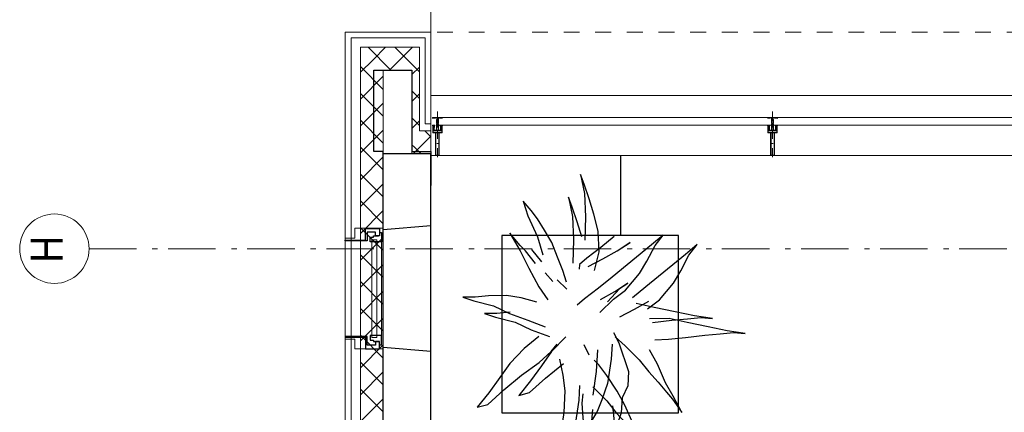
# Model space of a CAD drawing. Header units: millimetres. Extents: x -46954 to 169732, y -26853 to 94136.
# Tile 56 of 174: x -46873 to -41687, y 81611 to 83676. Entities that reach past the tile are written whole.
import ezdxf

# ---------------------------------------------------------------- set-up
doc = ezdxf.new("R2010")
doc.units = ezdxf.units.MM
doc.header["$LTSCALE"] = 400
for name, pattern in [('HIDDEN', [0.375, 0.25, -0.125]), ('STYLE_01', [0.416641, 0.208282, -0.208359]), ('STYLE_06', [1.041641, 0.625, -0.208282, 0.069427, -0.138931]), ('STYLE_15', [0.240945, 0.11811, -0.059055, 0.004724, -0.059055]), ('STYLE_16', [0.177165, 0.11811, -0.059055])]:
    doc.linetypes.add(name, pattern=pattern)
for name, color, linetype in [('-ve', 2, 'HIDDEN'), ('inlay', 6, 'Continuous'), ('plant', 114, 'Continuous'), ('timmerwerk-ge', 150, 'Continuous')]:
    doc.layers.add(name, color=color, linetype=linetype)
for name, color, linetype, lineweight in [('Binnenkozijnen', 140, 'Continuous', 15), ('Buitenkozijnen', 140, 'Continuous', 15), ('mat-beton (ihwg)', 5, 'Continuous', 25), ('mat-isolatie', 140, 'Continuous', 15), ('mat-multiplex-hor', 140, 'Continuous', 15), ('None', 7, 'Continuous', 9)]:
    doc.layers.add(name, color=color, linetype=linetype, lineweight=lineweight)
doc.styles.add('Arial Narrow', font='ARIALN.TTF', dxfattribs={"height": 222.25})

# ---------------------------------------------------------------- blocks, each defined once
blk = doc.blocks.new('*X702')
at = {"layer": 'None', "lineweight": 13}
for p, q in [((50041.5, 41020), (50161.5, 40900)), ((50182.9, 41020), (50302.9, 40900)), ((50324.3, 41020), (50444.3, 40900)), ((50465.7, 41020), (50585.7, 40900)), ((50607.1, 41020), (50727.1, 40900)), ((50748.5, 41020), (50868.5, 40900)), ((50889.9, 41020), (51009.9, 40900)), ((51031.3, 41020), (51151.3, 40900)), ((51172.7, 41020), (51292.7, 40900)), ((51314.1, 41020), (51434.1, 40900)), ((51455.5, 41020), (51575.5, 40900)), ((51596.9, 41020), (51716.9, 40900)), ((51738.3, 41020), (51858.3, 40900)), ((51879.7, 41020), (51945.5, 40954.2))]:
    blk.add_line(p, q, dxfattribs=at)
at = {"layer": 'None', "lineweight": 5}
for p, q in [((50092.4, 40900), (50212.4, 41020)), ((50233.8, 40900), (50353.8, 41020)), ((50375.2, 40900), (50495.2, 41020)), ((50516.7, 40900), (50636.7, 41020)), ((50658.1, 40900), (50778.1, 41020)), ((50799.5, 40900), (50919.5, 41020)), ((50940.9, 40900), (51060.9, 41020)), ((51082.3, 40900), (51202.3, 41020)), ((51223.8, 40900), (51343.8, 41020)), ((51365.2, 40900), (51485.2, 41020)), ((51506.6, 40900), (51626.6, 41020)), ((51648, 40900), (51768, 41020)), ((51789.4, 40900), (51909.4, 41020))]:
    blk.add_line(p, q, dxfattribs=at)
blk = doc.blocks.new('*U382')
at = {"layer": 'None', "color": 8, "lineweight": 5, "flags": 128}
for points in [[(-5, -154.3), (-5, -154.3, 0.414214), (-5.5, -154.8), (-5.5, -172.5), (-5.5, -172.5, 0.414214), (-5, -173), (-4, -173), (-4, -173, 0.414214), (-3.5, -172.5), (-3.5, -172.5, 0.414214), (-4, -172), (-4.5, -172), (-4.5, -168.8), (-4.5, -168.8, -0.414214), (-4, -168.3), (-2.7, -168.3), (-2.7, -168.3, 0.221695), (-1.9, -167.9), (-0.8, -166.5), (-0.8, -166.5, -0.466308), (0.8, -166.5), (2, -167.9), (2, -167.9, 0.221695), (2.7, -168.3), (4, -168.3), (4, -168.3, -0.414214), (4.5, -168.8), (4.5, -172), (4, -172), (4, -172, 0.414214), (3.5, -172.5), (3.5, -172.5, 0.414214), (4, -173), (5, -173), (5, -173, 0.414214), (5.5, -172.5), (5.5, -154.8), (5.5, -154.8, 0.414214), (5, -154.3), (4.7, -154.3), (4.7, -155), (4.7, -155, -0.414214), (4.4, -155.3), (4.1, -155.3), (4.1, -155.3, -0.414214), (3.3, -154.5), (3.3, -150.6), (3.3, -150.6, -0.414214), (4.1, -149.8), (4.4, -149.8), (4.4, -149.8, -0.414214), (4.7, -150.1), (4.7, -150.8), (5, -150.8), (5, -150.8, 0.414214), (5.5, -150.3), (5.5, -137.6), (5.5, -137.6, 0.351868), (5.3, -137.3), (5.3, -137.3, 0.351868), (4.9, -137.5), (4.1, -139.2), (4.1, -139.2, 0.314902), (4.2, -139.4), (4.5, -139.7), (4.5, -139.7, -0.198912), (4.5, -139.9), (4.5, -140.1), (4.5, -140.1, -0.198912), (4.5, -140.3), (4.2, -140.6), (4.2, -140.6, 0.414214), (4.2, -140.8), (4.5, -141.1), (4.5, -141.1, -0.198912), (4.5, -141.3), (4.5, -141.5), (4.5, -141.5, -0.198912), (4.5, -141.7), (4.2, -142), (4.2, -142, 0.414214), (4.2, -142.2), (4.5, -142.5), (4.5, -142.5, -0.198912), (4.5, -142.7), (4.5, -143.2), (4.5, -143.2, -0.087489), (4.5, -143.3), (4.2, -144.1), (4.2, -148.5), (4.2, -148.5, -0.414214), (3.9, -148.8), (-3.9, -148.8), (-3.9, -148.8, -0.414214), (-4.2, -148.5), (-4.2, -144.1), (-4.5, -143.3), (-4.5, -143.3, -0.087489), (-4.5, -143.2), (-4.5, -142.7), (-4.5, -142.7, -0.198912), (-4.4, -142.5), (-4.1, -142.2), (-4.1, -142.2, 0.414214), (-4.1, -142), (-4.4, -141.7), (-4.4, -141.7, -0.198912), (-4.5, -141.5), (-4.5, -141.3), (-4.5, -141.3, -0.198912), (-4.4, -141.1), (-4.1, -140.8), (-4.1, -140.8, 0.414214), (-4.1, -140.6), (-4.4, -140.3), (-4.4, -140.3, -0.198912), (-4.5, -140.1), (-4.5, -139.9), (-4.5, -139.9, -0.198912), (-4.4, -139.7), (-4.1, -139.4), (-4.1, -139.4, 0.314902), (-4.1, -139.2), (-4.9, -137.5), (-4.9, -137.5, 0.351868), (-5.3, -137.3), (-5.3, -137.3, 0.351868), (-5.5, -137.6), (-5.5, -150.3), (-5.5, -150.3, 0.414214), (-5, -150.8), (-4.7, -150.8), (-4.7, -150.1), (-4.7, -150.1, -0.414214), (-4.4, -149.8), (-4.1, -149.8), (-4.1, -149.8, -0.414214), (-3.3, -150.6), (-3.3, -154.5), (-3.3, -154.5, -0.414214), (-4.1, -155.3), (-4.4, -155.3), (-4.4, -155.3, -0.414214), (-4.7, -155), (-4.7, -154.3)], [(-1.8, -149.8, 0.414214), (-2.3, -150.3), (-2.3, -155.1), (-2.3, -155.1, 0.414214), (-2.1, -155.3), (2.1, -155.3), (2.1, -155.3, 0.414214), (2.3, -155.1), (2.3, -150.3), (2.3, -150.3, 0.414214), (1.8, -149.8), (-1.8, -149.8)], [(-4.5, -161.7, -0.414214), (-4, -161.2), (-2.7, -161.2), (-2.7, -161.2, 0.414214), (-2.5, -161), (-2.5, -160.4), (-2.5, -160.4, 0.414214), (-2.7, -160.2), (-4, -160.2), (-4, -160.2, -0.414214), (-4.5, -159.7), (-4.5, -156.8), (-4.5, -156.8, -0.414214), (-4, -156.3), (4, -156.3), (4, -156.3, -0.414214), (4.5, -156.8), (4.5, -159.7), (4.5, -159.7, -0.414214), (4, -160.2), (2.7, -160.2), (2.7, -160.2, 0.414214), (2.5, -160.4), (2.5, -161), (2.5, -161, 0.414214), (2.7, -161.2), (4, -161.2), (4, -161.2, -0.414214), (4.5, -161.7), (4.5, -166.8), (4.5, -166.8, -0.414214), (4, -167.3), (3, -167.3), (3, -167.3, -0.221695), (2.6, -167.1), (1.5, -165.9), (1.5, -165.9, 0.466308), (-1.5, -165.9), (-2.6, -167.1), (-2.6, -167.1, -0.221695), (-2.9, -167.3), (-4, -167.3), (-4, -167.3, -0.414214), (-4.5, -166.8), (-4.5, -161.7)]]:
    blk.add_lwpolyline(points, format="xyb", close=True, dxfattribs=at)
blk = doc.blocks.new('*U383')
at = {"layer": 'None', "color": 8, "lineweight": 5, "flags": 128}
for points in [[(-13.5, -182.8), (-13.5, -181.9), (-14.5, -181.1), (-14.5, -181.1, 0.36397), (-14.9, -181.1), (-14.9, -181.1), (-15.4, -181.5), (-15.4, -181.5, -0.36397), (-15.8, -181.5), (-15.8, -181.5), (-16.3, -181.1), (-16.3, -181.1, 0.36397), (-16.7, -181.1), (-16.7, -181.1), (-17.2, -181.5), (-17.2, -181.5, -0.36397), (-17.6, -181.5), (-17.6, -181.5), (-18.1, -181.1), (-18.1, -181.1, 0.36397), (-18.5, -181.1), (-18.5, -181.1), (-19, -181.5), (-19, -181.5, -0.36397), (-19.4, -181.5), (-19.4, -181.5), (-19.9, -181.1), (-19.9, -181.1, 0.36397), (-20.3, -181.1), (-20.3, -181.1), (-20.8, -181.5), (-20.8, -181.5, -0.36397), (-21.2, -181.5), (-21.2, -181.5), (-21.7, -181.1), (-21.7, -181.1, 0.36397), (-22.1, -181.1), (-22.1, -181.1), (-22.4, -181.3), (-23.2, -181.3), (-23.5, -181.1), (-23.5, -181.1, 0.36397), (-23.9, -181.1), (-23.9, -181.1), (-24.2, -181.3), (-24.5, -181.3), (-24.5, -181.3, -0.267949), (-24.8, -181.2), (-24.8, -181.2), (-24.9, -180.9), (-24.9, -180.9, 0.339454), (-25.3, -180.7), (-25.3, -180.7, 0.339454), (-25.5, -181), (-25.5, -181), (-25.5, -184.4), (-25.5, -184.4, 0.414214), (-25.2, -184.7), (-25.2, -184.7), (-24.3, -184.7), (-24.3, -184.7, 0.414214), (-24, -184.4), (-24, -184.4), (-24, -182.7), (-24, -182.7, 0.236068), (-24.1, -182.5), (-24.1, -182.5), (-24.1, -182.5, -0.548276), (-24, -182.2), (-24, -182.2, -0.548276), (-23.8, -182.4), (-23.8, -182.4), (-23.8, -182.4, 0.250388), (-23.6, -182.3), (-23.6, -182.3), (-22.8, -182.3), (-22.8, -182.3, -0.414214), (-22.5, -182.6), (-22.5, -182.6), (-22.5, -183.3), (-22.5, -183.3, 0.414214), (-22.2, -183.6), (-22.2, -183.6), (-22, -183.6), (-22, -183.6, 0.131652), (-21.8, -183.5), (-21.8, -183.5), (-20.5, -182.8), (-13.5, -182.8)], [(-6, -180.7), (-6, -180.7, -0.388879), (-8.7, -183.2), (-8.7, -183.2), (-20.4, -183.2), (-21.6, -183.9), (-22.9, -183.9), (-22.9, -182.7), (-23.8, -182.7), (-23.8, -184.8), (23.8, -184.8), (23.8, -182.7), (22.9, -182.7), (22.9, -183.9), (21.7, -183.9), (20.4, -183.2), (8.7, -183.2), (8.7, -183.2, -0.388879), (6, -180.7), (6, -180.7), (5.3, -173.2), (2.5, -173.2), (2.5, -171.2), (-2.5, -171.2), (-2.5, -173.2), (-5.3, -173.2), (-6, -180.7)], [(13.5, -182.8), (13.5, -181.9), (14.5, -181.1), (14.5, -181.1, -0.36397), (14.9, -181.1), (14.9, -181.1), (15.4, -181.5), (15.4, -181.5, 0.36397), (15.8, -181.5), (15.8, -181.5), (16.3, -181.1), (16.3, -181.1, -0.36397), (16.7, -181.1), (16.7, -181.1), (17.2, -181.5), (17.2, -181.5, 0.36397), (17.6, -181.5), (17.6, -181.5), (18.1, -181.1), (18.1, -181.1, -0.36397), (18.5, -181.1), (18.5, -181.1), (19, -181.5), (19, -181.5, 0.36397), (19.4, -181.5), (19.4, -181.5), (19.9, -181.1), (19.9, -181.1, -0.36397), (20.3, -181.1), (20.3, -181.1), (20.8, -181.5), (20.8, -181.5, 0.36397), (21.2, -181.5), (21.2, -181.5), (21.7, -181.1), (21.7, -181.1, -0.36397), (22.1, -181.1), (22.1, -181.1), (22.4, -181.3), (23.2, -181.3), (23.5, -181.1), (23.5, -181.1, -0.36397), (23.9, -181.1), (23.9, -181.1), (24.2, -181.3), (24.5, -181.3), (24.5, -181.3, 0.267949), (24.8, -181.2), (24.8, -181.2), (25, -180.9), (25, -180.9, -0.339454), (25.3, -180.7), (25.3, -180.7, -0.339454), (25.5, -181), (25.5, -181), (25.5, -184.4), (25.5, -184.4, -0.414214), (25.2, -184.7), (25.2, -184.7), (24.3, -184.7), (24.3, -184.7, -0.414214), (24, -184.4), (24, -184.4), (24, -182.7), (24, -182.7, -0.236068), (24.1, -182.5), (24.1, -182.5), (24.1, -182.5, 0.548276), (24.1, -182.2), (24.1, -182.2, 0.548276), (23.9, -182.4), (23.9, -182.4), (23.9, -182.4, -0.250388), (23.6, -182.3), (23.6, -182.3), (22.8, -182.3), (22.8, -182.3, 0.414214), (22.5, -182.6), (22.5, -182.6), (22.5, -183.3), (22.5, -183.3, -0.414214), (22.2, -183.6), (22.2, -183.6), (22, -183.6), (22, -183.6, -0.131652), (21.8, -183.5), (21.8, -183.5), (20.5, -182.8), (13.5, -182.8)]]:
    blk.add_lwpolyline(points, format="xyb", close=True, dxfattribs=at)
blk = doc.blocks.new('verticale stijl 150x50 UV')
at = {"layer": 'None', "color": 8, "linetype": 'STYLE_15', "lineweight": 5}
blk.add_line((0, -216), (0, 35), dxfattribs=at)
at = {"layer": 'None', "color": 8, "lineweight": 5}
for p, q in [((-25.6, -142.7), (-25.6, -142.7)), ((-25.6, -144.4), (-25.6, -144.4)), ((-24.8, -133.4), (-24.8, -133.4)), ((-24.8, -134.2), (-24.8, -134.2)), ((-24.8, -135), (-24.8, -135)), ((-24.8, -135.8), (-24.8, -135.8)), ((-24.8, -136.6), (-24.8, -136.6)), ((-24.8, -137.4), (-24.8, -137.4)), ((-24.8, -138.3), (-24.8, -138.3)), ((-24.8, -139.1), (-24.8, -139.1)), ((-24.8, -139.9), (-24.8, -139.9)), ((-24.8, -140.7), (-24.8, -140.7)), ((-24.8, -141.5), (-24.8, -141.5)), ((-24.8, -142.3), (-24.8, -142.3)), ((-24.8, -143.1), (-24.8, -143.1)), ((-24.8, -144.8), (-24.8, -144.8)), ((-24, -133), (-24, -133)), ((-24, -133.8), (-24, -133.8)), ((-24, -134.6), (-24, -134.6)), ((-24, -135.4), (-24, -135.4)), ((-24, -136.2), (-24, -136.2)), ((-24, -137), (-24, -137)), ((-24, -137.9), (-24, -137.9)), ((-24, -138.7), (-24, -138.7)), ((-24, -139.5), (-24, -139.5)), ((-24, -140.3), (-24, -140.3)), ((-24, -141.1), (-24, -141.1)), ((-24, -141.9), (-24, -141.9)), ((-24, -142.7), (-24, -142.7)), ((-24, -144.4), (-24, -144.4)), ((-23.2, -133.4), (-23.2, -133.4)), ((-23.2, -134.2), (-23.2, -134.2)), ((-23.2, -135), (-23.2, -135)), ((-23.2, -135.8), (-23.2, -135.8)), ((-23.2, -136.6), (-23.2, -136.6)), ((-23.2, -137.4), (-23.2, -137.4)), ((-23.2, -138.3), (-23.2, -138.3)), ((-23.2, -139.1), (-23.2, -139.1)), ((-23.2, -139.9), (-23.2, -139.9)), ((-23.2, -140.7), (-23.2, -140.7)), ((-23.2, -141.5), (-23.2, -141.5)), ((-23.2, -144.8), (-23.2, -144.8)), ((-22.4, -133), (-22.4, -133)), ((-22.4, -133.8), (-22.4, -133.8)), ((-22.4, -134.6), (-22.4, -134.6)), ((-22.4, -140.3), (-22.4, -140.3)), ((-22.4, -141.1), (-22.4, -141.1)), ((-22.4, -144.4), (-22.4, -144.4)), ((-21.6, -126.9), (-21.6, -126.9)), ((-21.6, -127.7), (-21.6, -127.7)), ((-21.6, -128.5), (-21.6, -128.5)), ((-21.6, -129.3), (-21.6, -129.3)), ((-21.6, -130.1), (-21.6, -130.1)), ((-21.6, -130.9), (-21.6, -130.9)), ((-21.6, -131.8), (-21.6, -131.8)), ((-21.6, -132.6), (-21.6, -132.6)), ((-21.6, -133.4), (-21.6, -133.4)), ((-21.6, -134.2), (-21.6, -134.2)), ((-21.6, -135), (-21.6, -135)), ((-21.6, -139.9), (-21.6, -139.9)), ((-21.6, -140.7), (-21.6, -140.7)), ((-21.6, -141.5), (-21.6, -141.5)), ((-21.6, -144.8), (-21.6, -144.8)), ((-20.7, -126.5), (-20.7, -126.5)), ((-20.7, -128.9), (-20.7, -128.9)), ((-20.7, -129.7), (-20.7, -129.7)), ((-20.7, -130.5), (-20.7, -130.5)), ((-20.7, -131.4), (-20.7, -131.4)), ((-20.7, -132.2), (-20.7, -132.2)), ((-20.7, -133), (-20.7, -133)), ((-20.7, -133.8), (-20.7, -133.8)), ((-20.7, -134.6), (-20.7, -134.6)), ((-20.7, -135.4), (-20.7, -135.4)), ((-20.7, -136.2), (-20.7, -136.2)), ((-20.7, -137), (-20.7, -137)), ((-20.7, -137.9), (-20.7, -137.9)), ((-20.7, -138.7), (-20.7, -138.7)), ((-20.7, -139.5), (-20.7, -139.5)), ((-20.7, -140.3), (-20.7, -140.3)), ((-20.7, -141.1), (-20.7, -141.1)), ((-20.7, -144.4), (-20.7, -144.4)), ((-19.9, -126.1), (-19.9, -126.1)), ((-19.9, -130.1), (-19.9, -130.1)), ((-19.9, -130.9), (-19.9, -130.9)), ((-19.9, -131.8), (-19.9, -131.8)), ((-19.9, -132.6), (-19.9, -132.6)), ((-19.9, -133.4), (-19.9, -133.4)), ((-19.9, -134.2), (-19.9, -134.2)), ((-19.9, -135), (-19.9, -135)), ((-19.9, -135.8), (-19.9, -135.8)), ((-19.9, -136.6), (-19.9, -136.6)), ((-19.9, -137.4), (-19.9, -137.4)), ((-19.9, -138.3), (-19.9, -138.3)), ((-19.9, -139.1), (-19.9, -139.1)), ((-19.9, -139.9), (-19.9, -139.9)), ((-19.9, -140.7), (-19.9, -140.7)), ((-19.9, -141.5), (-19.9, -141.5)), ((-19.9, -142.3), (-19.9, -142.3)), ((-19.9, -143.1), (-19.9, -143.1)), ((-19.9, -143.9), (-19.9, -143.9)), ((-19.1, -126.5), (-19.1, -126.5)), ((-19.1, -127.3), (-19.1, -127.3)), ((-19.1, -128.9), (-19.1, -128.9)), ((-19.1, -129.7), (-19.1, -129.7)), ((-19.1, -130.5), (-19.1, -130.5)), ((-19.1, -131.4), (-19.1, -131.4)), ((-19.1, -132.2), (-19.1, -132.2)), ((-19.1, -133), (-19.1, -133)), ((-19.1, -133.8), (-19.1, -133.8)), ((-19.1, -134.6), (-19.1, -134.6)), ((-19.1, -140.3), (-19.1, -140.3)), ((-19.1, -141.1), (-19.1, -141.1)), ((-19.1, -141.9), (-19.1, -141.9)), ((-18.3, -127.7), (-18.3, -127.7)), ((-18.3, -128.5), (-18.3, -128.5)), ((-18.3, -129.3), (-18.3, -129.3)), ((-18.3, -133.4), (-18.3, -133.4)), ((-18.3, -134.2), (-18.3, -134.2)), ((-18.3, -135), (-18.3, -135)), ((-18.3, -139.9), (-18.3, -139.9)), ((-18.3, -140.7), (-18.3, -140.7)), ((-18.3, -141.5), (-18.3, -141.5)), ((-18.3, -142.3), (-18.3, -142.3)), ((-17.5, -133), (-17.5, -133)), ((-17.5, -133.8), (-17.5, -133.8)), ((-17.5, -134.6), (-17.5, -134.6)), ((-17.5, -135.4), (-17.5, -135.4)), ((-17.5, -136.2), (-17.5, -136.2)), ((-17.5, -137), (-17.5, -137)), ((-17.5, -137.9), (-17.5, -137.9)), ((-17.5, -138.7), (-17.5, -138.7)), ((-17.5, -139.5), (-17.5, -139.5)), ((-17.5, -140.3), (-17.5, -140.3)), ((-17.5, -141.1), (-17.5, -141.1)), ((-17.5, -141.9), (-17.5, -141.9)), ((-17.5, -142.7), (-17.5, -142.7)), ((-16.7, -133.4), (-16.7, -133.4)), ((-16.7, -134.2), (-16.7, -134.2)), ((-16.7, -135), (-16.7, -135)), ((-16.7, -135.8), (-16.7, -135.8)), ((-16.7, -136.6), (-16.7, -136.6)), ((-16.7, -137.4), (-16.7, -137.4)), ((-16.7, -138.3), (-16.7, -138.3)), ((-16.7, -139.1), (-16.7, -139.1)), ((-16.7, -139.9), (-16.7, -139.9)), ((-16.7, -140.7), (-16.7, -140.7)), ((-16.7, -141.5), (-16.7, -141.5)), ((-16.7, -142.3), (-16.7, -142.3)), ((-16.7, -143.1), (-16.7, -143.1)), ((-15.9, -141.1), (-15.9, -141.1)), ((-15.9, -141.9), (-15.9, -141.9)), ((-15.9, -142.7), (-15.9, -142.7)), ((-15.9, -144.4), (-15.9, -144.4)), ((-15.1, -142.3), (-15.1, -142.3)), ((-15.1, -143.1), (-15.1, -143.1)), ((-15.1, -143.9), (-15.1, -143.9)), ((-15.1, -144.8), (-15.1, -144.8)), ((-14.2, -141.9), (-14.2, -141.9)), ((-14.2, -142.7), (-14.2, -142.7)), ((-14.2, -143.5), (-14.2, -143.5)), ((-14.2, -144.4), (-14.2, -144.4)), ((-13.4, -143.1), (-13.4, -143.1)), ((-13.4, -143.9), (-13.4, -143.9))]:
    blk.add_line(p, q, dxfattribs=at)
at = {"layer": 'None', "color": 8, "linetype": 'STYLE_16', "lineweight": 5}
for p, q in [((-2.2, -155.1), (0, -154.5)), ((-2.2, -156.7), (-2.2, -155.1)), ((-1.5, -156.9), (-1.5, -155)), ((-1, -157), (-1, -155.1)), ((2.3, -155.1), (0, -154.5)), ((1, -157), (1, -155.1)), ((1.5, -156.9), (1.5, -155)), ((2.3, -156.7), (2.3, -155.1))]:
    blk.add_line(p, q, dxfattribs=at)
at = {"layer": 'None', "color": 8, "linetype": 'Continuous', "lineweight": 5, "flags": 128}
for points in [[(-10, 15.4), (10, 15.4), (10, -104.8), (25, -104.8), (25, -116.8), (-25, -116.8), (-25, -104.8), (-10, -104.8)], [(-8, 13.4), (-8, -104.8), (8, -104.8), (8, 13.4)], [(8, -106.8), (-8, -106.8), (-23, -106.8), (-23, -114.8), (23, -114.8), (23, -106.8)]]:
    blk.add_lwpolyline(points, close=True, dxfattribs=at)
at = {"layer": 'None', "color": 8, "lineweight": 5, "flags": 128}
for points in [[(-14.8, -144.8), (-14.8, -144.8, 0.390793), (-13.2, -143.5), (-13.2, -143.5, 0.390793), (-14.4, -141.8), (-14.4, -141.8, -0.352623), (-16, -139.9), (-16, -133.1), (-16, -133.1, 0.414214), (-16.3, -132.8), (-17.6, -132.8), (-18.1, -133), (-18.1, -133, -0.520293), (-18.3, -132.8), (-18.3, -130.1), (-18.2, -130), (-18.2, -128), (-18.2, -128, -0.577863), (-18.1, -127.7), (-18, -127.7), (-18, -127.7, 0.366605), (-17.7, -127.5), (-17.7, -127.5, 0.366605), (-17.9, -127.1), (-17.9, -127.1, -0.130834), (-19.2, -126.1), (-19.2, -126.1, 0.439074), (-20.7, -126.1), (-20.7, -126.1, -0.133252), (-22, -127.1), (-22, -127.1, 0.366605), (-22.2, -127.5), (-22.2, -127.5, 0.366605), (-21.9, -127.7), (-21.8, -127.7), (-21.8, -127.7, -0.577455), (-21.8, -128), (-21.8, -130), (-21.6, -130.1), (-21.6, -132.8), (-21.6, -132.8, -0.52048), (-21.9, -133), (-22.4, -132.8), (-24.7, -132.8), (-24.7, -132.8, 0.414214), (-25, -133.1), (-25, -140.9), (-25, -140.9, -0.255976), (-25.9, -142.6), (-25.9, -142.6, 0.749676), (-25.3, -144.8), (-21.2, -144.8), (-21.2, -144.8, 0.414214), (-19.2, -142.8), (-19.2, -142.8, -0.402808), (-18.7, -142.3), (-18.7, -142.3, -0.402808), (-18.2, -142.8), (-18.2, -142.8, 0.233259), (-18, -143.1), (-14.6, -143.6), (-14.6, -143.6, -0.419014), (-14.5, -143.7), (-14.5, -143.7, -0.419014), (-14.6, -143.8), (-16, -143.8), (-16, -143.8, 0.414214), (-16.5, -144.3), (-16.5, -144.3, 0.414214), (-16, -144.8)], [(-23.2, -141.6), (-23.2, -141.6, 0.418874), (-23.7, -142.1), (-23.7, -142.1, -0.396568), (-25.3, -143.4), (-25.3, -143.4, 0.437017), (-25.7, -143.7), (-25.7, -143.7, 0.437017), (-25.4, -144), (-21.9, -144), (-21.9, -144, 0.263556), (-20.2, -143), (-20.2, -143, 0.552342), (-20.8, -141.8)], [(25, -132.6), (25, -116.8), (23.1, -116.8), (-23.1, -116.8), (-25, -116.8), (-25, -132.6), (-22.1, -132.6), (-22.1, -128), (-22.6, -128), (-22.6, -126.6), (-22.1, -126.6), (-22.1, -124.7), (-21.9, -124.5), (-21.9, -120.3), (-21.9, -120.3, -0.414214), (-20.2, -118.6), (-20.1, -118.6), (-20.1, -118.6, -0.414214), (-18.4, -120.3), (-18.4, -124.5), (-18.2, -124.7), (-18.2, -126.6), (-17.7, -126.6), (-17.7, -128), (-18.2, -128), (-18.2, -132.6), (-16.3, -132.6), (-16.3, -119.8), (-16.3, -119.8, -0.414214), (-15.1, -118.6), (-15.1, -118.6), (-6.5, -118.6), (-6.5, -118.6, -0.414214), (-5.3, -119.8), (-5.3, -136.8), (-3.9, -136.8), (-3.9, -139.6), (-4.3, -140), (-3.9, -140.4), (-3.9, -141), (-4.3, -141.4), (-3.9, -141.8), (-3.9, -142.4), (-4.3, -142.8), (-3.9, -143.8), (-3.9, -148.6), (-2.2, -148.6), (-2.2, -137.8), (-2.2, -137.8, -0.414214), (0, -135.6), (0, -135.6), (0, -135.6, -0.414214), (2.2, -137.8), (2.2, -148.6), (3.9, -148.6), (3.9, -143.8), (4.3, -142.8), (3.9, -142.4), (3.9, -141.8), (4.3, -141.4), (3.9, -141), (3.9, -140.4), (4.3, -140), (3.9, -139.6), (3.9, -136.8), (5.4, -136.8), (5.4, -119.8), (5.4, -119.8, -0.414214), (6.6, -118.6), (6.6, -118.6), (15.1, -118.6), (15.1, -118.6, -0.414214), (16.3, -119.8), (16.3, -132.6), (18.2, -132.6), (18.2, -128), (17.7, -128), (17.7, -126.6), (18.2, -126.6), (18.2, -124.7), (18.5, -124.5), (18.5, -120.3), (18.5, -120.3, -0.414214), (20.2, -118.6), (20.2, -118.6), (20.2, -118.6, -0.414214), (21.9, -120.3), (21.9, -124.5), (22.1, -124.7), (22.1, -126.6), (22.6, -126.6), (22.6, -128), (22.1, -128), (22.1, -132.6)], [(-23, -135.9), (-23, -135.9, -0.414214), (-22.1, -135), (-22.1, -135, -0.414214), (-21.3, -135.9), (-21.3, -138.8), (-21.3, -138.8, -0.414214), (-22.1, -139.6), (-22.1, -139.6, -0.414214), (-23, -138.8)], [(-21, -127.8, -0.29188), (-20.8, -127.3), (-20.3, -126.9), (-20.3, -126.9, -0.344328), (-19.7, -126.9), (-19.2, -127.3), (-19.2, -127.3, -0.29188), (-19, -127.8), (-19.4, -129.5), (-19.4, -129.5, -0.348796), (-20, -130), (-20, -130, -0.348796), (-20.6, -129.5), (-21, -127.8)], [(-18.8, -139.6, -0.414214), (-19.7, -138.8), (-19.7, -135.9), (-19.7, -135.9, -0.414214), (-18.8, -135), (-18.8, -135, -0.414214), (-18, -135.9), (-18, -138.8), (-18, -138.8, -0.414214), (-18.8, -139.6)], [(0, -157.1), (0, -157.1, -0.163834), (-4.3, -155.6), (-4.3, -155.6), (-4.3, -155.6, -0.234469), (-4.7, -154.8), (-4.7, -154.8), (-4.7, -153.6), (4.8, -153.6), (4.8, -154.8), (4.8, -154.8, -0.234469), (4.4, -155.6), (4.4, -155.6), (4.4, -155.6, -0.163834), (0, -157.1), (0, -157.1)], [(14.8, -144.8), (14.8, -144.8, -0.390793), (13.3, -143.5), (13.3, -143.5, -0.390793), (14.4, -141.8), (14.4, -141.8, 0.352623), (16, -139.9), (16, -133.1), (16, -133.1, -0.414214), (16.3, -132.8), (17.6, -132.8), (18.1, -133), (18.1, -133, 0.520293), (18.4, -132.8), (18.4, -130.1), (18.2, -130), (18.2, -128), (18.2, -128, 0.577863), (18.2, -127.7), (18.1, -127.7), (18.1, -127.7, -0.366605), (17.8, -127.5), (17.8, -127.5, -0.366605), (18, -127.1), (18, -127.1, 0.130834), (19.3, -126.1), (19.3, -126.1, -0.439074), (20.7, -126.1), (20.7, -126.1, 0.133252), (22.1, -127.1), (22.1, -127.1, -0.366605), (22.3, -127.5), (22.3, -127.5, -0.366605), (22, -127.7), (21.9, -127.7), (21.9, -127.7, 0.577455), (21.8, -128), (21.8, -130), (21.7, -130.1), (21.7, -132.8), (21.7, -132.8, 0.52048), (21.9, -133), (22.4, -132.8), (24.7, -132.8), (24.7, -132.8, -0.414214), (25, -133.1), (25, -140.9), (25, -140.9, 0.255976), (25.9, -142.6), (25.9, -142.6, -0.749676), (25.3, -144.8), (21.2, -144.8), (21.2, -144.8, -0.414214), (19.2, -142.8), (19.2, -142.8, 0.402808), (18.7, -142.3), (18.7, -142.3, 0.402808), (18.2, -142.8), (18.2, -142.8, -0.233259), (18, -143.1), (14.6, -143.6), (14.6, -143.6, 0.419014), (14.5, -143.7), (14.5, -143.7, 0.419014), (14.6, -143.8), (16, -143.8), (16, -143.8, -0.414214), (16.5, -144.3), (16.5, -144.3, -0.414214), (16, -144.8)], [(18.9, -139.6, 0.414214), (19.7, -138.8), (19.7, -135.9), (19.7, -135.9, 0.414214), (18.9, -135), (18.9, -135, 0.414214), (18, -135.9), (18, -138.8), (18, -138.8, 0.414214), (18.9, -139.6)], [(21, -127.8, 0.29188), (20.8, -127.3), (20.3, -126.9), (20.3, -126.9, 0.344328), (19.7, -126.9), (19.2, -127.3), (19.2, -127.3, 0.29188), (19, -127.8), (19.4, -129.5), (19.4, -129.5, 0.348796), (20, -130), (20, -130, 0.348796), (20.6, -129.5), (21, -127.8)], [(23.2, -141.6), (23.2, -141.6, -0.418874), (23.7, -142.1), (23.7, -142.1, 0.396568), (25.3, -143.4), (25.3, -143.4, -0.437017), (25.7, -143.7), (25.7, -143.7, -0.437017), (25.4, -144), (21.9, -144), (21.9, -144, -0.263556), (20.2, -143), (20.2, -143, -0.552342), (20.8, -141.8)], [(23, -135.9), (23, -135.9, 0.414214), (22.2, -135), (22.2, -135, 0.414214), (21.3, -135.9), (21.3, -138.8), (21.3, -138.8, 0.414214), (22.2, -139.6), (22.2, -139.6, 0.414214), (23, -138.8)]]:
    blk.add_lwpolyline(points, format="xyb", close=True, dxfattribs=at)
blk.add_lwpolyline([(4, -118.6), (4, -134.3), (-4, -134.3), (-4, -118.6)], close=True, dxfattribs=at)
at = {"layer": 'None', "color": 8, "linetype": 'STYLE_16', "lineweight": 5}
for centre, radius, start, end in [((-1.6, -158.4), 3.38, 79.3357, 100.6643), ((0, -163.2), 8.16, 82.9585, 97.0415), ((1.6, -158.4), 3.38, 79.3357, 100.6643), ((0, -160.4), 3.5, 73.4149, 106.5851)]:
    blk.add_arc(centre, radius, start, end, dxfattribs=at)
at = {"layer": 'None', "color": 7}
for name in ['*U382', '*U383']:
    blk.add_blockref(name, (0, 0), dxfattribs=at)
blk = doc.blocks.new('Vliesgevelelement 4 150x50 1_200')
at = {"layer": 'Buitenkozijnen', "color": 7, "xscale": -1, "rotation": 270.0000000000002}
blk.add_blockref('verticale stijl 150x50 UV', (-5.2, 0), dxfattribs=at)
blk = doc.blocks.new('0600 pui gemeentehuis')
at = {"layer": 'Buitenkozijnen', "color": 92, "linetype": 'Continuous', "lineweight": 25}
for p, q in [((50.3, 0), (70.3, -250)), ((710.3, 0), (690.3, -250))]:
    blk.add_line(p, q, dxfattribs=at)
at = {"layer": 'Buitenkozijnen', "color": 43, "linetype": 'Continuous', "lineweight": 9}
blk.add_lwpolyline([(697.8, -400), (645.3, -400), (645.3, -450), (115.3, -450), (115.3, -400), (62.8, -400), (62.8, -250), (70.3, -250), (50.3, 0), (710.3, 0), (690.3, -250), (697.8, -250)], close=True, dxfattribs=at)
at = {"layer": 'None', "color": 8, "linetype": 'Continuous', "lineweight": 5}
blk.add_line((134.5, -260), (626, -260), dxfattribs=at)
at = {"layer": 'None', "color": 92, "linetype": 'Continuous', "lineweight": 25}
for points in [[(63.5, -270), (102.5, -270), (102.5, -291.7), (83.5, -291.7), (83.5, -335), (129.3, -335), (129.3, -450), (125.3, -450), (125.3, -344), (63.5, -344), (63.5, -325), (63.5, -325)], [(697, -270), (658, -270), (658, -291.7), (677, -291.7), (677, -335), (631.3, -335), (631.3, -450), (635.3, -450), (635.3, -344), (697, -344), (697, -325), (697, -325)]]:
    blk.add_lwpolyline(points, close=True, dxfattribs=at)
for points in [[(84.5, -270), (84.5, -260), (134.5, -260), (134.5, -320), (109.4, -320), (109.4, -301.9), (102.5, -301.9), (102.5, -274.7)], [(676, -270), (676, -260), (626, -260), (626, -320), (651.2, -320), (651.2, -301.9), (658, -301.9), (658, -274.7)]]:
    blk.add_lwpolyline(points, dxfattribs=at)
at = {"layer": 'None', "color": 140, "linetype": 'Continuous', "lineweight": 15}
blk.add_lwpolyline([(122.8, -284.2), (637.8, -284.2), (637.8, -310.6), (122.8, -310.6)], close=True, dxfattribs=at)
blk = doc.blocks.new('*X1132')
at = {"layer": 'None', "lineweight": 5}
for p, q in [((51891.2, 40860.4), (52011.2, 40980.4)), ((51914.5, 40742.2), (52011.2, 40838.9))]:
    blk.add_line(p, q, dxfattribs=at)
at = {"layer": 'None', "lineweight": 13}
for p, q in [((51945.5, 40954.2), (52011.2, 40888.4)), ((51891.2, 40867), (52011.2, 40747))]:
    blk.add_line(p, q, dxfattribs=at)
blk = doc.blocks.new('*X1133')
at = {"layer": 'None', "lineweight": 5}
for p, q in [((51486.3, 40738.3), (51498, 40750)), ((51599.4, 40710), (51639.4, 40750)), ((51740.9, 40710), (51780.9, 40750)), ((51882.3, 40710), (51914.5, 40742.2))]:
    blk.add_line(p, q, dxfattribs=at)
at = {"layer": 'None', "lineweight": 13}
for p, q in [((51584.1, 40750), (51624.1, 40710)), ((51725.5, 40750), (51765.5, 40710)), ((51866.9, 40750), (51906.9, 40710))]:
    blk.add_line(p, q, dxfattribs=at)
blk = doc.blocks.new('*X1134')
at = {"layer": 'None', "lineweight": 13}
blk.add_line((51451.1, 40741.6), (51542.7, 40650), dxfattribs=at)
at = {"layer": 'None', "lineweight": 5}
for p, q in [((51451.1, 40703), (51486.3, 40738.3)), ((51539.4, 40650), (51571.1, 40681.6))]:
    blk.add_line(p, q, dxfattribs=at)
blk = doc.blocks.new('boom nieuw 01')
at = {"layer": 'plant', "extrusion": (0, -4.44089e-16, -1)}
for p, q in [((-224.7, 788.7), (-238, 749.2)), ((-224.7, 788.7), (-238, 749.2)), ((-224.7, 744.5), (-224.7, 788.7)), ((-224.7, 744.5), (-224.7, 788.7)), ((-573.8, 694.3), (-627.3, 736.9)), ((-627.3, 736.9), (-616.4, 698.2)), ((-573.8, 694.3), (-627.3, 736.9)), ((-627.3, 736.9), (-616.4, 698.2)), ((-238, 749.2), (-256.6, 677.1)), ((-238, 749.2), (-256.6, 677.1)), ((-219.3, 695.7), (-224.7, 744.5)), ((-219.3, 695.7), (-224.7, 744.5)), ((-616.4, 698.2), (-563.7, 639.2)), ((-616.4, 698.2), (-563.7, 639.2)), ((-518.7, 654), (-573.8, 694.3)), ((-518.7, 654), (-573.8, 694.3)), ((-284.5, 709.5), (-297.8, 669.9)), ((-284.5, 665.3), (-284.5, 709.5)), ((-218.5, 629.8), (-219.3, 695.7)), ((-218.5, 629.8), (-219.3, 695.7)), ((-466.7, 617.5), (-518.7, 654)), ((-466.7, 617.5), (-518.7, 654)), ((-297.8, 669.9), (-316.4, 597.8)), ((-256.6, 677.1), (-284.5, 618.9)), ((-256.6, 677.1), (-284.5, 618.9)), ((-279.1, 616.4), (-284.5, 665.3)), ((-563.7, 639.2), (-510.2, 574.1)), ((-563.7, 639.2), (-510.2, 574.1)), ((-412.5, 564.8), (-466.7, 617.5)), ((-412.5, 564.8), (-466.7, 617.5)), ((-284.5, 618.9), (-308.5, 551.4)), ((-284.5, 618.9), (-308.5, 551.4)), ((-227.1, 576.3), (-218.5, 629.8)), ((-227.1, 576.3), (-218.5, 629.8)), ((9.4, 616.6), (-55, 579.3)), ((9.4, 616.6), (-55, 579.3)), ((-35.5, 579.3), (9.4, 616.6)), ((-35.5, 579.3), (9.4, 616.6)), ((-530.6, 541.3), (-584.1, 583.9)), ((-584.1, 583.9), (-573.3, 545.2)), ((-530.6, 541.3), (-584.1, 583.9)), ((-584.1, 583.9), (-573.3, 545.2)), ((-316.4, 597.8), (-344.3, 539.7)), ((-242.6, 518.9), (-227.1, 576.3)), ((-242.6, 518.9), (-227.1, 576.3)), ((-55, 579.3), (-119.3, 547.6)), ((-55, 579.3), (-119.3, 547.6)), ((-55, 560), (-35.5, 579.3)), ((-55, 560), (-35.5, 579.3)), ((-573.3, 545.2), (-520.5, 486.2)), ((-573.3, 545.2), (-520.5, 486.2)), ((-475.6, 501), (-530.6, 541.3)), ((-475.6, 501), (-530.6, 541.3)), ((-510.2, 574.1), (-462.9, 509.7)), ((-510.2, 574.1), (-462.9, 509.7)), ((-369, 511.3), (-412.5, 564.8)), ((-369, 511.3), (-412.5, 564.8)), ((-308.5, 551.4), (-333.3, 487.8)), ((-308.5, 551.4), (-333.3, 487.8)), ((-119.3, 547.6), (-186.8, 511.1)), ((-101.5, 523.5), (-55, 560)), ((-101.5, 523.5), (-55, 560)), ((73, 551.4), (-3.8, 516.5)), ((73, 551.4), (-3.8, 516.5)), ((125.7, 568.5), (73, 551.4)), ((125.7, 568.5), (73, 551.4)), ((91.6, 539), (125.7, 568.5)), ((91.6, 539), (125.7, 568.5)), ((-462.9, 509.7), (-423.3, 465.5)), ((-462.9, 509.7), (-423.3, 465.5)), ((-344.3, 539.7), (-368.3, 472.2)), ((-186.8, 511.1), (-234.1, 478.6)), ((-186.8, 511.1), (-234.1, 478.6)), ((-95.3, 500.1), (-50.4, 537.3)), ((-3.8, 516.5), (-69.7, 496.4)), ((-3.8, 516.5), (-69.7, 496.4)), ((19.5, 490.2), (61.4, 516.5)), ((19.5, 490.2), (61.4, 516.5)), ((61.4, 516.5), (91.6, 539)), ((61.4, 516.5), (91.6, 539)), ((-520.5, 486.2), (-467, 421.1)), ((-520.5, 486.2), (-467, 421.1)), ((-423.6, 464.5), (-475.6, 501)), ((-423.6, 464.5), (-475.6, 501)), ((-167.4, 459.9), (-135.6, 487.8)), ((-167.4, 459.9), (-135.6, 487.8)), ((-25.5, 463.8), (19.5, 490.2)), ((-25.5, 463.8), (19.5, 490.2)), ((-830.8, 440.5), (-863.4, 450.5)), ((-863.4, 450.5), (-807.5, 440.5)), ((-830.8, 440.5), (-863.4, 450.5)), ((-863.4, 450.5), (-807.5, 440.5)), ((-792.8, 417.2), (-830.8, 440.5)), ((-792.8, 417.2), (-830.8, 440.5)), ((-807.5, 440.5), (-733.1, 431.9)), ((-807.5, 440.5), (-733.1, 431.9)), ((-509.8, 422.6), (-450.9, 434.3)), ((-509.8, 422.6), (-450.9, 434.3)), ((-369.3, 411.8), (-423.6, 464.5)), ((-369.3, 411.8), (-423.6, 464.5)), ((-423.3, 465.5), (-397, 443.8)), ((-423.3, 465.5), (-397, 443.8)), ((-195.4, 408.6), (-161.3, 444.2)), ((-127.8, 423.5), (-78.2, 442.9)), ((-127.8, 423.5), (-78.2, 442.9)), ((-78.2, 442.9), (-25.5, 463.8)), ((-78.2, 442.9), (-25.5, 463.8)), ((-750.9, 400.1), (-792.8, 417.2)), ((-750.9, 400.1), (-792.8, 417.2)), ((-690.5, 378.4), (-750.9, 400.1)), ((-690.5, 378.4), (-750.9, 400.1)), ((-733.1, 431.9), (-646.2, 418.7)), ((-733.1, 431.9), (-646.2, 418.7)), ((-646.2, 418.7), (-567.1, 414.8)), ((-646.2, 418.7), (-567.1, 414.8)), ((-567.1, 414.8), (-509.8, 422.6)), ((-567.1, 414.8), (-509.8, 422.6)), ((-169.7, 409.6), (-127.8, 423.5)), ((-169.7, 409.6), (-127.8, 423.5)), ((140.3, 402.5), (70.5, 387.7)), ((140.3, 402.5), (70.5, 387.7)), ((103.9, 389.3), (140.3, 402.5)), ((103.9, 389.3), (140.3, 402.5)), ((-601.3, 365.2), (-690.5, 378.4)), ((-601.3, 365.2), (-690.5, 378.4)), ((-547, 362.1), (-601.3, 365.2)), ((-547, 362.1), (-601.3, 365.2)), ((-231.2, 344.3), (-253.6, 370.7)), ((-231.2, 344.3), (-253.6, 370.7)), ((-105.3, 362.3), (-122.3, 363.9)), ((-105.3, 362.3), (-122.3, 363.9)), ((-82.8, 335.9), (-105.3, 362.3)), ((-82.8, 335.9), (-105.3, 362.3)), ((-14.8, 384.6), (-100.1, 386.9)), ((-14.8, 384.6), (-100.1, 386.9)), ((70.5, 387.7), (-14.8, 384.6)), ((70.5, 387.7), (-14.8, 384.6)), ((-4.7, 353.6), (51.1, 370.7)), ((-4.7, 353.6), (51.1, 370.7)), ((51.1, 370.7), (103.9, 389.3)), ((51.1, 370.7), (103.9, 389.3)), ((-838.2, 330.7), (-790.1, 339.3)), ((-838.2, 330.7), (-790.1, 339.3)), ((-787.1, 335.4), (-838.2, 330.7)), ((-787.1, 335.4), (-838.2, 330.7)), ((-790.1, 339.3), (-724.3, 343.1)), ((-790.1, 339.3), (-724.3, 343.1)), ((-737.4, 334.6), (-787.1, 335.4)), ((-737.4, 334.6), (-787.1, 335.4)), ((-690.9, 319.8), (-737.4, 334.6)), ((-724.3, 343.1), (-665.3, 349.3)), ((-724.3, 343.1), (-665.3, 349.3)), ((-665.3, 349.3), (-612.6, 352.4)), ((-665.3, 349.3), (-612.6, 352.4)), ((-612.6, 352.4), (-577.7, 349.3)), ((-612.6, 352.4), (-577.7, 349.3)), ((-397.8, 347), (-435.8, 328.4)), ((-397.8, 347), (-435.8, 328.4)), ((-191.6, 292.4), (-231.2, 344.3)), ((-191.6, 292.4), (-231.2, 344.3)), ((-113, 330.5), (-85.1, 277)), ((-113, 330.5), (-85.1, 277)), ((-43.2, 284), (-82.8, 335.9)), ((-43.2, 284), (-82.8, 335.9)), ((69, 340.7), (-16.3, 343)), ((69, 340.7), (-16.3, 343)), ((154.3, 343.8), (69, 340.7)), ((154.3, 343.8), (69, 340.7)), ((79.1, 309.7), (134.9, 326.8)), ((79.1, 309.7), (134.9, 326.8)), ((134.9, 326.8), (187.6, 345.4)), ((134.9, 326.8), (187.6, 345.4)), ((224.1, 358.6), (154.3, 343.8)), ((224.1, 358.6), (154.3, 343.8)), ((187.6, 345.4), (224.1, 358.6)), ((187.6, 345.4), (224.1, 358.6)), ((-635.8, 315.2), (-690.9, 319.8)), ((-635.8, 315.2), (-690.9, 319.8)), ((-642.4, 298.2), (-680.4, 321.5)), ((-642.4, 298.2), (-680.4, 321.5)), ((-600.5, 281.1), (-642.4, 298.2)), ((-600.5, 281.1), (-642.4, 298.2)), ((-552.9, 314.1), (-604.1, 262.9)), ((-552.9, 314.1), (-604.1, 262.9)), ((-582.7, 312.9), (-495.8, 299.8)), ((-582.7, 312.9), (-495.8, 299.8)), ((-511.1, 262.9), (-472.3, 291.6)), ((-511.1, 262.9), (-472.3, 291.6)), ((-495.8, 299.8), (-416.7, 295.8)), ((-495.8, 299.8), (-416.7, 295.8)), ((-472.3, 291.6), (-455.2, 308.6)), ((-472.3, 291.6), (-455.2, 308.6)), ((-151.3, 243.5), (-191.6, 292.4)), ((-151.3, 243.5), (-191.6, 292.4)), ((-127.2, 307.4), (-59, 290.3)), ((-127.2, 307.4), (-59, 290.3)), ((-59, 290.3), (16.3, 294.2)), ((-59, 290.3), (16.3, 294.2)), ((16.3, 294.2), (79.1, 309.7)), ((16.3, 294.2), (79.1, 309.7)), ((-604.1, 262.9), (-647.5, 228)), ((-604.1, 262.9), (-647.5, 228)), ((-540, 259.4), (-600.5, 281.1)), ((-540, 259.4), (-600.5, 281.1)), ((-567.7, 224.9), (-511.1, 262.9)), ((-567.7, 224.9), (-511.1, 262.9)), ((-450.8, 246.2), (-540, 259.4)), ((-450.8, 246.2), (-540, 259.4)), ((-280.7, 287.7), (-231.9, 238.1)), ((-280.7, 287.7), (-231.9, 238.1)), ((-193.9, 215.6), (-242, 259.8)), ((-193.9, 215.6), (-242, 259.8)), ((-233.5, 285.4), (-204, 232.6)), ((-233.5, 285.4), (-204, 232.6)), ((-85.1, 277), (-55.6, 224.2)), ((-85.1, 277), (-55.6, 224.2)), ((-2.9, 235.1), (-43.2, 284)), ((-2.9, 235.1), (-43.2, 284)), ((-794.4, 221.4), (-746.3, 230)), ((-794.4, 221.4), (-746.3, 230)), ((-743.2, 226.1), (-794.4, 221.4)), ((-743.2, 226.1), (-794.4, 221.4)), ((-746.3, 230), (-680.4, 233.8)), ((-746.3, 230), (-680.4, 233.8)), ((-693.6, 225.3), (-743.2, 226.1)), ((-693.6, 225.3), (-743.2, 226.1)), ((-647, 210.5), (-693.6, 225.3)), ((-647, 210.5), (-693.6, 225.3)), ((-647.5, 228), (-685.5, 193.1)), ((-647.5, 228), (-685.5, 193.1)), ((-680.4, 233.8), (-621.4, 240)), ((-680.4, 233.8), (-621.4, 240)), ((-619.6, 196.2), (-567.7, 224.9)), ((-619.6, 196.2), (-567.7, 224.9)), ((-391.9, 219.1), (-495.8, 183.4)), ((-391.9, 219.1), (-495.8, 183.4)), ((-396.6, 243.1), (-450.8, 246.2)), ((-396.6, 243.1), (-450.8, 246.2)), ((-369.1, 232.3), (-402.5, 195.1)), ((-369.1, 232.3), (-402.5, 195.1)), ((-353.9, 237.7), (-391.9, 219.1)), ((-353.9, 237.7), (-391.9, 219.1)), ((-231.9, 238.1), (-199.3, 193.9)), ((-231.9, 238.1), (-199.3, 193.9)), ((-204, 232.6), (-173.8, 186.1)), ((-204, 232.6), (-173.8, 186.1)), ((-33.4, 98.5), (-151.3, 243.5)), ((-33.4, 98.5), (-151.3, 243.5)), ((-55.6, 224.2), (-25.4, 177.7)), ((-55.6, 224.2), (-25.4, 177.7)), ((-685.5, 193.1), (-722, 162.8)), ((-685.5, 193.1), (-722, 162.8)), ((-687.8, 166.7), (-619.6, 196.2)), ((-687.8, 166.7), (-619.6, 196.2)), ((-592, 205.9), (-647, 210.5)), ((-592, 205.9), (-647, 210.5)), ((-548.5, 185.8), (-592, 205.9)), ((-548.5, 185.8), (-592, 205.9)), ((-495.8, 183.4), (-548.5, 185.8)), ((-495.8, 183.4), (-548.5, 185.8)), ((-402.5, 195.1), (-453.7, 143.9)), ((-402.5, 195.1), (-453.7, 143.9)), ((-296.5, 215.1), (-268.6, 161.6)), ((-296.5, 215.1), (-268.6, 161.6)), ((-199.3, 193.9), (-138.1, 142.7)), ((-199.3, 193.9), (-138.1, 142.7)), ((-173.8, 186.1), (-193.9, 215.6)), ((-173.8, 186.1), (-193.9, 215.6)), ((-25.4, 177.7), (-45.6, 207.2)), ((-25.4, 177.7), (-45.6, 207.2)), ((-722, 162.8), (-747.6, 141.1)), ((-722, 162.8), (-747.6, 141.1)), ((-736.7, 138.8), (-687.8, 166.7)), ((-736.7, 138.8), (-687.8, 166.7)), ((-268.6, 161.6), (-239.1, 108.8)), ((-268.6, 161.6), (-239.1, 108.8)), ((-262.5, 88.8), (-247.8, 154.7)), ((-262.5, 88.8), (-247.8, 154.7)), ((-186.4, 119.7), (-226.7, 168.6)), ((-186.4, 119.7), (-226.7, 168.6)), ((-747.6, 141.1), (-796.4, 107)), ((-747.6, 141.1), (-796.4, 107)), ((-796.4, 107), (-736.7, 138.8)), ((-796.4, 107), (-736.7, 138.8)), ((-497.1, 109), (-535.1, 74.1)), ((-497.1, 109), (-535.1, 74.1)), ((-453.7, 143.9), (-497.1, 109)), ((-453.7, 143.9), (-497.1, 109)), ((-267.1, 114.3), (-234.5, 70.1)), ((-267.1, 114.3), (-234.5, 70.1)), ((-68.6, -25.3), (-186.4, 119.7)), ((-68.6, -25.3), (-186.4, 119.7)), ((-138.1, 142.7), (-93.1, 115.6)), ((-138.1, 142.7), (-93.1, 115.6)), ((-93.1, 115.6), (-36.5, 86.1)), ((-93.1, 115.6), (-36.5, 86.1)), ((-535.1, 74.1), (-571.6, 43.9)), ((-535.1, 74.1), (-571.6, 43.9)), ((-537.4, 47.8), (-469.2, 77.2)), ((-537.4, 47.8), (-469.2, 77.2)), ((-469.2, 77.2), (-417.3, 105.9)), ((-469.2, 77.2), (-417.3, 105.9)), ((-380.3, 87.1), (-378, 36.8)), ((-380.3, 87.1), (-378, 36.8)), ((-316.9, 95), (-308.3, 24.4)), ((-316.9, 95), (-308.3, 24.4)), ((-302.7, 34.4), (-303.5, 106.5)), ((-302.7, 34.4), (-303.5, 106.5)), ((-278.1, 12), (-262.5, 88.8)), ((-278.1, 12), (-262.5, 88.8)), ((-36.5, 86.1), (2.3, 55.9)), ((-36.5, 86.1), (2.3, 55.9)), ((2.3, 55.9), (-33.4, 98.5)), ((2.3, 55.9), (-33.4, 98.5)), ((-571.6, 43.9), (-597.1, 22.1)), ((-571.6, 43.9), (-597.1, 22.1)), ((-586.3, 19.8), (-537.4, 47.8)), ((-586.3, 19.8), (-537.4, 47.8)), ((-378, 36.8), (-371.8, -25.3)), ((-378, 36.8), (-371.8, -25.3)), ((-234.5, 70.1), (-173.3, 18.9)), ((-234.5, 70.1), (-173.3, 18.9)), ((-597.1, 22.1), (-646, -12)), ((-597.1, 22.1), (-646, -12)), ((-646, -12), (-586.3, 19.8)), ((-646, -12), (-586.3, 19.8)), ((-317.5, -31.5), (-302.7, 34.4)), ((-317.5, -31.5), (-302.7, 34.4)), ((-308.3, 24.4), (-303.6, -32.2)), ((-308.3, 24.4), (-303.6, -32.2)), ((-292.8, -57.8), (-278.1, 12)), ((-292.8, -57.8), (-278.1, 12)), ((-173.3, 18.9), (-128.3, -8.2)), ((-173.3, 18.9), (-128.3, -8.2)), ((-371.8, -25.3), (-363.2, -95.9)), ((-371.8, -25.3), (-363.2, -95.9)), ((-333, -108.3), (-317.5, -31.5)), ((-333, -108.3), (-317.5, -31.5)), ((-303.6, -32.2), (-299, -81)), ((-303.6, -32.2), (-299, -81)), ((-128.3, -8.2), (-71.7, -37.7)), ((-128.3, -8.2), (-71.7, -37.7)), ((-32.9, -67.9), (-68.6, -25.3)), ((-32.9, -67.9), (-68.6, -25.3)), ((-302.9, -123.7), (-292.8, -57.8)), ((-302.9, -123.7), (-292.8, -57.8)), ((-71.7, -37.7), (-32.9, -67.9)), ((-71.7, -37.7), (-32.9, -67.9)), ((-363.2, -95.9), (-358.6, -152.4)), ((-363.2, -95.9), (-358.6, -152.4)), ((-299, -81), (-302.9, -123.7)), ((-299, -81), (-302.9, -123.7)), ((-347.7, -178.1), (-333, -108.3)), ((-347.7, -178.1), (-333, -108.3)), ((-358.6, -152.4), (-353.9, -201.3)), ((-358.6, -152.4), (-353.9, -201.3)), ((-357.8, -243.9), (-347.7, -178.1)), ((-357.8, -243.9), (-347.7, -178.1)), ((-353.9, -201.3), (-357.8, -243.9)), ((-353.9, -201.3), (-357.8, -243.9))]:
    blk.add_line(p, q, dxfattribs=at)
at = {"layer": 'timmerwerk-ge', "linetype": 'Continuous', "extrusion": (0, -4.44089e-16, -1)}
for p, q in [((0, 647), (-647, 647)), ((-647, 647), (-647, 0)), ((0, 0), (0, 647)), ((-647, 0), (0, 0))]:
    blk.add_line(p, q, dxfattribs=at)

msp = doc.modelspace()

# ---------------------------------------------------------------- linework, layer by layer
at = {"linetype": 'Continuous', "lineweight": 0, "flags": 128}
msp.add_lwpolyline([(-44707.73324, 69211.61338), (-44707.73324, 82961.39674), (-6950.64948, 82960.92854), (-6950.64948, 74197.93624), (-17757.73324, 74197.93624), (-17757.73324, 69211.61338), (-36160.7076, 69211.61338), (-36160.7076, 74173.70884), (-41157.73324, 74211.58002), (-41157.73324, 69211.61338), (-44707.73324, 69211.61338)], dxfattribs=at)
at = {"layer": 'Buitenkozijnen', "color": 43, "linetype": 'Continuous', "lineweight": 9}
for p, q in [((-44707.73324, 83276.84473), (-41083.43324, 83276.84473)), ((-44707.73324, 83186.57273), (-44707.73324, 82971.57274)), ((-44707.73324, 82961.39674), (-6917.73324, 82961.39674))]:
    msp.add_line(p, q, dxfattribs=at)
at = {"layer": 'Buitenkozijnen', "color": 140, "linetype": 'Continuous', "lineweight": 15}
for p, q in [((-44671.73324, 83161.57274), (-44671.73324, 83121.57274)), ((-41117.73324, 83161.57274), (-44671.73324, 83161.57274)), ((-41117.73324, 83121.57274), (-44671.73324, 83121.57274))]:
    msp.add_line(p, q, dxfattribs=at)
at = {"layer": 'inlay'}
msp.add_line((-43707.73324, 82961.39674), (-43707.73324, 82540.11819), dxfattribs=at)
at = {"layer": 'mat-beton (ihwg)', "lineweight": 25}
for p, q in [((-44707.73324, 82971.57274), (-44957.73324, 82971.57274)), ((-44957.73324, 68961.61338), (-44957.73324, 82971.57274)), ((-44707.73324, 69211.61338), (-44707.73324, 82971.57274))]:
    msp.add_line(p, q, dxfattribs=at)
at = {"layer": 'mat-beton (ihwg)', "color": 92, "lineweight": 25, "flags": 128}
for points in [[(-44957.73324, 82983.30299), (-45007.73324, 82983.30294), (-45007.73324, 83411.57294), (-44957.73324, 83411.57294), (-44807.73324, 83411.57294), (-44807.73324, 82983.30316), (-44707.73324, 82983.30316), (-44707.73324, 82803.57274)], [(-44957.73324, 82803.57274), (-44957.73324, 82983.30299)]]:
    msp.add_lwpolyline(points, dxfattribs=at)
at = {"layer": 'mat-isolatie', "lineweight": 15}
for p, q in [((-45077.73324, 68841.61338), (-45077.73324, 83531.74494)), ((-44767.73324, 83531.74494), (-45077.73324, 83531.74494)), ((-44767.73324, 83531.74494), (-44767.73324, 83091.57274)), ((-44957.73324, 68961.61338), (-44957.73324, 83411.74494)), ((-44807.73324, 83411.74494), (-44957.73324, 83411.74494)), ((-44807.73324, 83411.74494), (-44807.73324, 82971.57274)), ((-44707.73324, 83091.57274), (-44767.73324, 83091.57274)), ((-44707.73324, 83091.57274), (-44707.73324, 82971.57274)), ((-44707.73324, 82971.57274), (-44807.73324, 82971.57274))]:
    msp.add_line(p, q, dxfattribs=at)
at = {"layer": 'mat-multiplex-hor', "lineweight": 15}
for p, q in [((-45157.73324, 68761.57289), (-45157.73324, 83611.57274)), ((-44707.73324, 83611.57274), (-45157.73324, 83611.57274)), ((-44707.73324, 83129.07274), (-44707.73324, 83611.57274)), ((-45127.73324, 68791.57289), (-45127.73324, 83581.57274)), ((-44737.73324, 83581.57274), (-45127.73324, 83581.57274)), ((-44737.73324, 83129.07274), (-44737.73324, 83581.57274)), ((-44707.73324, 83129.07274), (-44737.73324, 83129.07274))]:
    msp.add_line(p, q, dxfattribs=at)
at = {"layer": 'None', "color": 43, "linetype": 'STYLE_06', "lineweight": 9}
for p, q in [((-44707.73324, 86270.47274), (-44707.73324, 67562.50274)), ((-46507.5204, 82471.57274), (-5307.57324, 82471.57274))]:
    msp.add_line(p, q, dxfattribs=at)
at = {"layer": 'None', "color": 140, "linetype": 'STYLE_01', "lineweight": 15}
msp.add_line((-45007.73324, 83611.57274), (962.26677, 83611.57274), dxfattribs=at)
at = {"layer": 'None', "color": 43, "linetype": 'Continuous', "lineweight": 9}
msp.add_circle((-46690.12682, 82471.57274), 182.60642, dxfattribs=at)

# ---------------------------------------------------------------- block references
at = {"layer": '-ve', "xscale": 1.44, "yscale": 1.44, "zscale": 1.44, "rotation": 90}
msp.add_blockref('boom nieuw 01', (-43402.60823, 82540.11819), dxfattribs=at)
at = {"layer": 'Binnenkozijnen', "color": 7, "rotation": 270}
msp.add_blockref('0600 pui gemeentehuis', (-44707.73324, 82641.57323), dxfattribs=at)
at = {"layer": 'Buitenkozijnen', "color": 7, "xscale": -1, "rotation": 90}
for p in [(-44672.73324, 82971.57274), (-42907.73324, 82971.57274)]:
    msp.add_blockref('Vliesgevelelement 4 150x50 1_200', p, dxfattribs=at)
at = {"layer": 'mat-isolatie', "rotation": 90}
for name in ['*X1132', '*X702', '*X1133', '*X1134']:
    msp.add_blockref(name, (-4057.73324, 31520.51338), dxfattribs=at)

# ---------------------------------------------------------------- texts
at = {"layer": 'None', "color": 43, "insert": (-46815.01015, 82398.51024), "char_height": 169.33333, "width": 146.125, "attachment_point": 1, "rotation": 90, "style": 'Arial Narrow'}
msp.add_mtext('H', dxfattribs=at)

doc.saveas('drawing.dxf')
